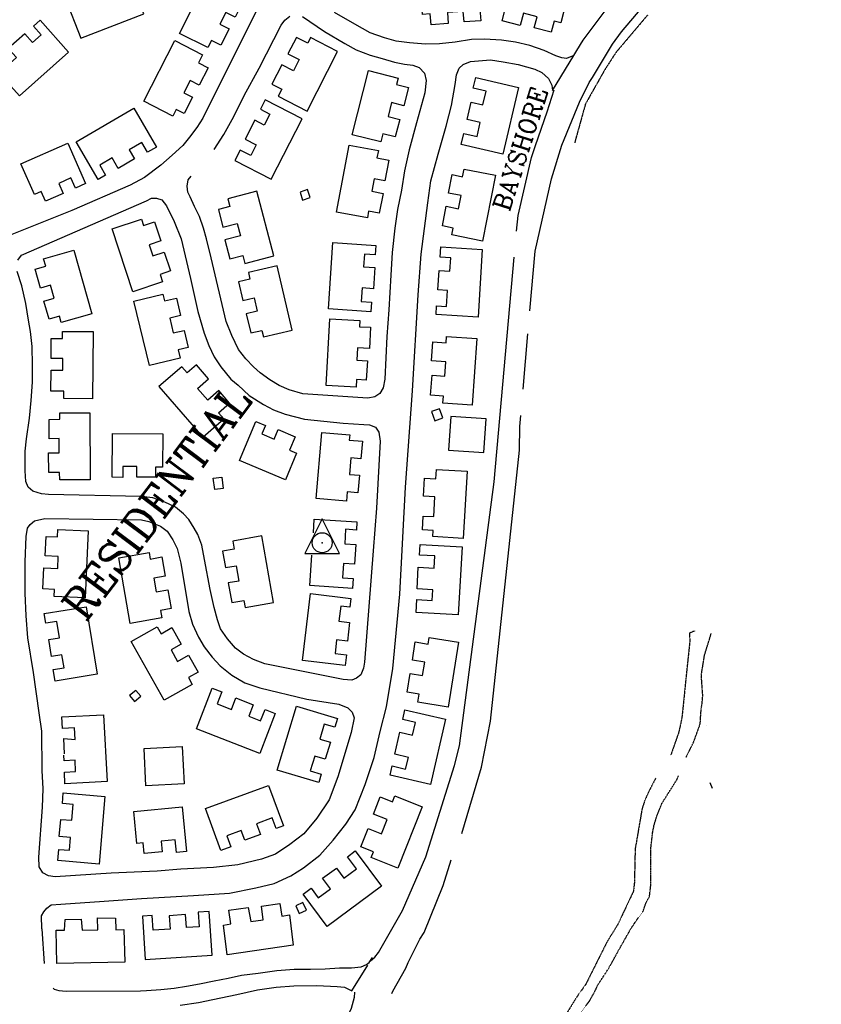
# Model space of a CAD drawing. Header units: feet. Extents: x 0 to 208040, y 0 to 211214.
# Tile 25 of 71: x 199210 to 200367, y 195364 to 196786. Entities that reach past the tile are written whole.
import ezdxf
from ezdxf.enums import TextEntityAlignment as Align

# ---------------------------------------------------------------- set-up
doc = ezdxf.new("R2010")
doc.units = ezdxf.units.FT
doc.header["$LTSCALE"] = 0.5
doc.header["$MEASUREMENT"] = 0
doc.header["$XCLIPFRAME"] = 0
doc.linetypes.add('HIDDEN2', pattern=[0.1875, 0.125, -0.0625])
doc.linetypes.add('PHANTOM2', pattern=[1.25, 0.625, -0.125, 0.125, -0.125, 0.125, -0.125])
doc.layers.get('0').update_dxf_attribs({"linetype": 'CONTINUOUS'})
for name, color, linetype in [('1-TEXT', 1, 'CONTINUOUS'), ('CONC-PAD', 5, 'CONTINUOUS'), ('HV-CONTROL', 11, 'CONTINUOUS'), ('image', 7, 'CONTINUOUS'), ('MI-BLDG', 11, 'CONTINUOUS'), ('R-DIRT', 11, 'HIDDEN2'), ('R-DIRT-T', 1, 'CONTINUOUS'), ('R-PAVED', 11, 'CONTINUOUS'), ('STREAM', 11, 'PHANTOM2')]:
    doc.layers.add(name, color=color, linetype=linetype)
doc.styles.add('COMPLEX', font='complex.shx')
doc.styles.add('CVFONT05', font='ROMANC')
picture_1 = doc.add_image_def('image1.jpg', size_in_pixel=(2000, 2400))

# ---------------------------------------------------------------- blocks, each defined once
blk = doc.blocks.new('HV-CONTROL', base_point=(0, 18.8))
blk.add_lwpolyline([(-25.1, 3.2), (24.9, 3.2), (-0.1, 53.2)], close=True)
blk.add_circle((-0.1, 18.8), 14.4)
blk.add_point((-0.1, 18.8))

msp = doc.modelspace()

# ---------------------------------------------------------------- linework, layer by layer
at = {"layer": 'CONC-PAD'}
for points, elevation in [([(199883, 196209.8), (199831.9, 196213.1), (199828.7, 196164.4), (199879.8, 196161)], 27.5), ([(199447.1, 195682.6), (199391.8, 195679.9), (199389.2, 195733.7), (199444.4, 195736.4)], 28.3)]:
    msp.add_lwpolyline(points, close=True, dxfattribs=dict(at, elevation=elevation))
at = {"layer": 'MI-BLDG'}
for points, elevation in [([(199366.5, 196852), (199352.1, 196846.5), (199358, 196831.4), (199339, 196824.1), (199333.5, 196838.4), (199309.5, 196829.1), (199314.9, 196815), (199292.8, 196806.5), (199286.8, 196822), (199275.2, 196817.5), (199297.7, 196759.3), (199388.7, 196794.5)], 37.3), ([(199522.7, 196830.2), (199517.8, 196820.4), (199532.4, 196813.1), (199520.7, 196789.8), (199507.2, 196796.7), (199498.6, 196779.7), (199512.1, 196772.9), (199500.2, 196749.3), (199486.4, 196756.3), (199481.1, 196745.8), (199440.2, 196766.4), (199482.6, 196850.4)], 37.3), ([(199990.7, 196781.7), (199981.1, 196784.2), (199976.8, 196768.1), (199952.4, 196774.5), (199956.5, 196790.4), (199936.8, 196795.5), (199932.1, 196777.8), (199906.2, 196784.6), (199910.1, 196799.6), (199899.7, 196802.3), (199911.8, 196848.8), (200002.1, 196825.1)], 36.5), ([(199884.5, 196802.5), (199873.9, 196801.7), (199875.1, 196784.6), (199851.1, 196782.9), (199850, 196798), (199827.2, 196796.3), (199828.4, 196780.8), (199803.5, 196778.9), (199802.3, 196794.4), (199791.3, 196793.6), (199787.9, 196839.3), (199881.2, 196846.2)], 37.3), ([(199239.1, 196785.4), (199229.5, 196776.8), (199240.6, 196764.4), (199228.1, 196753.3), (199217, 196765.8), (199193.2, 196744.6), (199204.9, 196731.5), (199191.4, 196719.4), (199179.3, 196733), (199167.7, 196722.5), (199209.2, 196676), (199280.2, 196739.4)], 36.8), ([(199473.7, 196735.4), (199467.6, 196723.6), (199481.5, 196716.5), (199468.9, 196691.8), (199455.8, 196698.5), (199446.6, 196680.5), (199459, 196674.2), (199447, 196650.7), (199435.4, 196656.6), (199430.5, 196647), (199388.7, 196668.4), (199433.4, 196756)], 38.1), ([(199629.5, 196760.3), (199625.4, 196752.3), (199609, 196760.6), (199596.9, 196736.9), (199613.3, 196728.6), (199605, 196712.3), (199588.1, 196721), (199573.8, 196692.9), (199588, 196685.6), (199582.9, 196675.6), (199624.7, 196654.2), (199668.6, 196740.3)], 38.1), ([(199756.1, 196701.9), (199753.8, 196692.5), (199770.9, 196688.2), (199764.2, 196661.8), (199746.4, 196666.3), (199741.4, 196646.5), (199758.3, 196642.2), (199751.9, 196616.9), (199733.9, 196621.4), (199730.9, 196609.6), (199689.8, 196620), (199713.3, 196712.7)], 37.3), ([(199847.1, 196605.9), (199850.9, 196621.9), (199869.9, 196617.5), (199874.5, 196637.5), (199855.4, 196641.9), (199861.3, 196667), (199878.1, 196663), (199882.8, 196683), (199864.5, 196687.2), (199868.1, 196702.7), (199929.9, 196688.2), (199907.3, 196591.8)], 37.3), ([(199564, 196670.4), (199557.1, 196656.9), (199570.9, 196649.8), (199562.7, 196633.9), (199549, 196640.9), (199534.9, 196613.6), (199551, 196605.4), (199543.1, 196590), (199527.7, 196597.9), (199520, 196582.9), (199572.6, 196555.8), (199617.4, 196642.9)], 38.1), ([(199407, 196602.2), (199394.2, 196594.8), (199386, 196608.9), (199367.7, 196598.3), (199375.4, 196585.1), (199351.7, 196571.3), (199342.9, 196586.5), (199325.2, 196576.2), (199333.7, 196561.6), (199322.9, 196555.3), (199291.2, 196609.8), (199374.6, 196658.2)], 37), ([(199304.8, 196549.4), (199290, 196542.9), (199283.6, 196557.6), (199266, 196549.8), (199272.3, 196535.3), (199246.7, 196524), (199240.6, 196537.9), (199230.8, 196533.6), (199211.4, 196577.9), (199279.1, 196607.7)], 38.1), ([(199727.4, 196597.2), (199725.4, 196586.5), (199742.3, 196583.4), (199736.7, 196553.6), (199721.5, 196556.5), (199718.1, 196538.3), (199734.1, 196535.3), (199728.8, 196506.9), (199713.4, 196509.8), (199711.6, 196500), (199667.1, 196508.3), (199685.1, 196605.1)], 37), ([(199833.5, 196475.3), (199835.5, 196485.3), (199819.9, 196488.4), (199825.5, 196516.7), (199843.3, 196513.2), (199847.1, 196532.1), (199828.8, 196535.7), (199834.1, 196562.4), (199848.9, 196559.4), (199851.1, 196570.5), (199896.6, 196561.4), (199877.7, 196466.5)], 38.1), ([(199510.1, 196527.4), (199513, 196516.2), (199496.4, 196511.8), (199503, 196486.3), (199523.5, 196491.6), (199528.2, 196473.8), (199505.9, 196468), (199512.9, 196440.7), (199531.7, 196445.5), (199534.6, 196434.1), (199576.4, 196445), (199552.2, 196538.3)], 39), ([(199614.3, 196537.1), (199618.1, 196525.6), (199629.1, 196529.2), (199625.3, 196540.7)], 36.2), ([(199385.3, 196498.3), (199388.5, 196488.7), (199404.4, 196494), (199413.5, 196466.7), (199396.7, 196461.2), (199402, 196445.3), (199418.1, 196450.6), (199427.1, 196423.4), (199412.2, 196418.4), (199415.9, 196407.5), (199373.2, 196393.3), (199342.9, 196484.2)], 34.9), ([(199723.6, 196460.1), (199722.7, 196446.5), (199707.2, 196447.6), (199705.9, 196429.3), (199722.4, 196428.2), (199720.3, 196397.6), (199703.8, 196398.7), (199702.4, 196379), (199717.6, 196378), (199716.6, 196364.2), (199655.3, 196368.4), (199661.9, 196464.4)], 37.6), ([(199269.7, 196348.7), (199267.1, 196358), (199252, 196353.8), (199244.7, 196379.7), (199259.2, 196383.8), (199253.9, 196402.7), (199239.5, 196398.6), (199231.8, 196425.8), (199247.2, 196430.1), (199244.1, 196440.9), (199288, 196453.2), (199314, 196361.2)], 38.4), ([(199810.8, 196360.3), (199811.5, 196372.9), (199825.7, 196372), (199827.1, 196395), (199813.4, 196395.8), (199815.1, 196424), (199830.7, 196423), (199831.8, 196442.4), (199816.6, 196443.3), (199817.5, 196457.9), (199877.3, 196454.3), (199871.4, 196356.7)], 37), ([(199539.8, 196421.1), (199542.1, 196411.5), (199525.4, 196407.6), (199531.7, 196380.6), (199548.1, 196384.5), (199552.6, 196365.3), (199536.7, 196361.6), (199543.3, 196333.7), (199559.2, 196337.4), (199561.4, 196328), (199603, 196337.7), (199581.2, 196430.7)], 37), ([(199416.5, 196389.6), (199418.8, 196380), (199435.9, 196384.1), (199442, 196358.8), (199426.2, 196355), (199431.3, 196333.8), (199447, 196337.5), (199452.9, 196312.9), (199438.4, 196309.4), (199441.3, 196297.3), (199396.8, 196286.7), (199374.5, 196379.6)], 36.5), ([(199700.8, 196351.8), (199700.3, 196342.8), (199716.2, 196341.9), (199714.4, 196311.1), (199697.2, 196312.1), (199696.2, 196294.5), (199711.5, 196293.7), (199709.9, 196265.8), (199695.8, 196266.6), (199695.2, 196255.4), (199651.9, 196257.9), (199657.3, 196354.3)], 37.3), ([(199273.2, 196239), (199273.2, 196249.7), (199254.8, 196249.8), (199255, 196279.9), (199271.9, 196279.8), (199272, 196297), (199254.9, 196297.1), (199255.1, 196325.7), (199271.2, 196325.6), (199271.3, 196336), (199315.6, 196335.7), (199314.9, 196238.7)], 39.2), ([(199820.7, 196232.4), (199821.4, 196242.6), (199802.9, 196244), (199804.9, 196272.6), (199823.5, 196271.3), (199825, 196292.2), (199804.2, 196293.7), (199806.1, 196320.7), (199825.2, 196319.3), (199825.9, 196328.8), (199869.6, 196325.6), (199862.7, 196229.3)], 38.7), ([(199504.2, 196209.6), (199496.5, 196218.4), (199512.7, 196232.5), (199496.9, 196250.6), (199481, 196236.8), (199466.3, 196253.7), (199482.3, 196267.5), (199464.8, 196287.7), (199451.3, 196276), (199443.5, 196285), (199410.5, 196256.4), (199474, 196183.4)], 39.2), ([(199815.8, 196224.4), (199804.2, 196220.2), (199809, 196207), (199820.6, 196211.2)], 39), ([(199267.4, 196121.7), (199267.3, 196132.2), (199251.5, 196132.2), (199251.4, 196160.7), (199266.8, 196160.8), (199266.8, 196181.2), (199252.2, 196181.1), (199252.1, 196209), (199267.4, 196209.1), (199267.4, 196218.3), (199310.7, 196218.5), (199311.2, 196121.9)], 39.2), ([(199550.6, 196206.1), (199564.4, 196200.3), (199559.2, 196187.9), (199576.8, 196180.5), (199582.6, 196194.2), (199607.4, 196183.7), (199599.3, 196164.4), (199609.3, 196160.2), (199593.2, 196121.9), (199526.9, 196149.7)], 37.6), ([(199415.9, 196139.8), (199405.9, 196139.9), (199405.8, 196125.5), (199378.8, 196125.7), (199378.9, 196141), (199358.5, 196141.1), (199358.5, 196125.2), (199343.1, 196125.3), (199343.4, 196188.8), (199416.1, 196188.3)], 44.1), ([(199686, 196186.7), (199685.4, 196179.1), (199704.4, 196177.5), (199702.2, 196152.1), (199687.6, 196153.4), (199685.6, 196129.6), (199700.1, 196128.3), (199697.9, 196102.7), (199682.5, 196104.1), (199681.4, 196091), (199637.7, 196094.8), (199646, 196190.1)], 39.8), ([(199501.3, 196125.4), (199503.3, 196109.3), (199491.1, 196107.7), (199489, 196123.9)], 38.4), ([(199806, 196039.7), (199806.5, 196048.4), (199791.1, 196049.3), (199792.2, 196069.4), (199807.3, 196068.5), (199809, 196096.9), (199792.4, 196097.9), (199793.9, 196124.2), (199810.5, 196123.2), (199811.3, 196136.6), (199855.4, 196134), (199849.7, 196037.1)], 39.5), ([(199259.4, 195953.4), (199259.9, 195963.5), (199243.1, 195964.3), (199244.5, 195994.7), (199264.6, 195993.8), (199265.4, 196011), (199246.6, 196011.9), (199247.9, 196039.9), (199264, 196039.2), (199264.5, 196050.1), (199308.5, 196048.1), (199304.1, 195951.3)], 39), ([(199517.3, 196033.3), (199519.4, 196021.7), (199502.5, 196018.8), (199506.7, 195994.9), (199522.1, 195997.6), (199526, 195975.4), (199510.7, 195972.7), (199515.7, 195944.3), (199533.2, 195947.3), (199534.9, 195937.3), (199576.1, 195944.5), (199559.3, 196040.6)], 41.1), ([(199782, 195930.2), (199783, 195948.7), (199804.9, 195947.5), (199805.8, 195962.9), (199783.3, 195964.2), (199785, 195995.6), (199808, 195994.3), (199809, 196011.9), (199786.8, 196013.1), (199787.6, 196028.4), (199848.3, 196025), (199842.8, 195926.8)], 40.9), ([(199396.5, 196016.8), (199398.1, 196007.3), (199414.8, 196010.3), (199419.7, 195982.4), (199403.1, 195979.6), (199406.6, 195959.8), (199423.4, 195962.8), (199428.1, 195935.8), (199413, 195933.1), (199414.9, 195922.4), (199369.3, 195914.4), (199352.8, 196009.2)], 39.8), ([(199687.7, 195950.5), (199686.2, 195937.7), (199673.1, 195939.2), (199670.5, 195917.4), (199685.9, 195915.6), (199682.8, 195888.7), (199667.2, 195890.6), (199664.9, 195871), (199681.3, 195869.1), (199679.4, 195853.7), (199618, 195861), (199629.4, 195957.4)], 41.1), ([(199260.8, 195831), (199258.1, 195847.6), (199273.6, 195850.2), (199270.5, 195869), (199255.6, 195866.6), (199251.5, 195891.2), (199267, 195893.7), (199263.1, 195917.2), (199247.2, 195914.6), (199244.9, 195928.6), (199305.6, 195938.5), (199321.5, 195840.9)], 39), ([(199408.3, 195909.2), (199413.7, 195899.5), (199429.4, 195908.3), (199442.8, 195884.4), (199428.2, 195876.2), (199437.5, 195859.5), (199453.5, 195868.5), (199467.3, 195844), (199453.2, 195836.1), (199458.8, 195826.1), (199418.1, 195803.3), (199370.5, 195888)], 39.8), ([(199784.3, 195800.7), (199786.1, 195812.3), (199769.1, 195815), (199773.4, 195841.9), (199791.3, 195839), (199794.4, 195858.3), (199776.5, 195861.2), (199780.7, 195887.5), (199799.5, 195884.5), (199800.9, 195893.8), (199843.2, 195887.1), (199828.3, 195793.6)], 42), ([(199377.3, 195817.7), (199368.3, 195810.1), (199375.6, 195801.5), (199384.6, 195809.1)], 40.3), ([(199487.5, 195820.9), (199501.6, 195815.4), (199494.9, 195798), (199515.2, 195790.2), (199521.5, 195806.7), (199546.6, 195797), (199540.2, 195780.3), (199557.5, 195773.6), (199563.9, 195789.9), (199578.5, 195784.2), (199556.1, 195726.6), (199464.7, 195762)], 40.6), ([(199668.2, 195776.9), (199664.4, 195764.4), (199649.3, 195768.9), (199642.8, 195747.3), (199658.1, 195742.7), (199650.8, 195718.2), (199635.5, 195722.8), (199629.1, 195701.5), (199644.9, 195696.8), (199641.3, 195684.6), (199581.5, 195702.5), (199609.1, 195794.6)], 41.7), ([(199744.4, 195695), (199747.5, 195708.5), (199766.8, 195704.1), (199770.7, 195720.8), (199751, 195725.3), (199758.3, 195757.1), (199776.6, 195752.9), (199780.9, 195771.4), (199762.5, 195775.7), (199765.7, 195789.7), (199824.5, 195776.1), (199802.7, 195681.5)], 42.5), ([(199264.8, 195571.8), (199266.1, 195588), (199281.4, 195586.7), (199282.9, 195605.1), (199266.7, 195606.5), (199268.8, 195631.4), (199285, 195630), (199286.9, 195652.9), (199271.2, 195654.2), (199272.5, 195669.6), (199332.4, 195664.6), (199324.2, 195566.8)], 40), ([(199590.3, 195621.8), (199579.9, 195618), (199574.2, 195633.4), (199551.4, 195625), (199557.1, 195609.4), (199534.6, 195601.1), (199529.4, 195615.2), (199508.6, 195607.5), (199514.4, 195591.8), (199500, 195586.5), (199477.9, 195646.9), (199568.9, 195680.3)], 41.4), ([(199717.2, 195576.2), (199720.5, 195584.5), (199702.2, 195591.8), (199712.8, 195618.3), (199731.8, 195610.7), (199739.9, 195631), (199720.2, 195638.8), (199730.2, 195663.9), (199748, 195656.8), (199751.3, 195665.2), (199790.8, 195649.5), (199755.4, 195561)], 42.2), ([(199450.3, 195584.9), (199435.8, 195583.6), (199434.1, 195601.8), (199413.7, 195600), (199415.1, 195584.3), (199389.1, 195582), (199387.7, 195597.5), (199378.7, 195596.7), (199374.5, 195642.9), (199444.4, 195649.3)], 39.5), ([(199618.9, 195523.6), (199630.2, 195532), (199640.7, 195517.9), (199658.3, 195530.9), (199646.9, 195546.4), (199666.8, 195561.1), (199677.6, 195546.5), (199695.8, 195559.9), (199682.8, 195577.5), (199694.1, 195585.9), (199732.1, 195534.7), (199653.6, 195476.6)], 39.8), ([(199483.1, 195498.3), (199467.2, 195497.3), (199468.6, 195476.2), (199450.2, 195475), (199448.9, 195493.9), (199425.4, 195492.3), (199426.7, 195472.8), (199402.4, 195471.2), (199401, 195492.7), (199386.7, 195491.8), (199390.9, 195428.8), (199487.3, 195435.2)], 40.3), ([(199618.5, 195511.2), (199608.1, 195506.4), (199613.1, 195495.4), (199623.5, 195500.1)], 40)]:
    msp.add_lwpolyline(points, close=True, dxfattribs=dict(at, elevation=elevation))
for points, elevation in [([(199633.6, 196045.3), (199634.9, 196065), (199696.5, 196060.9), (199695.8, 196049.1), (199680.1, 196050.2), (199678.8, 196029.4), (199695, 196028.4), (199693.1, 195999.7), (199677.2, 196000.7), (199675.8, 195980.2), (199690.9, 195979.2), (199690, 195964.9), (199628.5, 195969), (199631.5, 196012.9)], 38.7), ([(199274.5, 195725.8), (199273.3, 195748.2), (199289.5, 195746.9), (199288.6, 195763.6), (199271.4, 195762.7), (199270.5, 195779.3), (199330.8, 195782.4), (199335.8, 195685.9), (199274.9, 195682.7), (199274.1, 195699.6), (199290.4, 195700.4), (199289.5, 195716.7), (199273.8, 195715.9), (199273.4, 195724)], 41.4)]:
    msp.add_lwpolyline(points, dxfattribs=dict(at, elevation=elevation))
for points in [[(199504, 195478.6), (199514.4, 195480.4), (199511.6, 195500.3), (199539.6, 195504), (199543.2, 195483.8), (199561.2, 195486.2), (199558.5, 195506.1), (199585.4, 195509.8), (199587.9, 195491.7), (199599.2, 195493.6), (199604.5, 195449.7), (199508.9, 195435.6)], [(199262.2, 195471.5), (199274.5, 195471.5), (199275.1, 195486.8), (199298.3, 195487.3), (199299.6, 195471.5), (199322.6, 195471.8), (199321.8, 195489), (199347.7, 195488.7), (199348.3, 195471.8), (199360, 195472.4), (199361.2, 195425.3), (199263.3, 195423.3)]]:
    msp.add_lwpolyline(points, close=True, dxfattribs=at)
at = {"layer": 'R-DIRT', "elevation": 140}
for points in [[(200183.9, 195903.4), (200183.9, 195903.4), (200176.3, 195900.2), (200177.1, 195889.9), (200165.4, 195776.9), (200160.9, 195756.8), (200149.9, 195725.3), (200149, 195723.9)], [(200171.7, 195721), (200183, 195744), (200192, 195769.2), (200193.4, 195790.9), (200194.7, 195798.4), (200195.7, 195810.5), (200193.6, 195839.6), (200198.3, 195868.5), (200207.9, 195899.6)], [(200201.6, 195766.8), (200201.6, 195766.8)], [(200128, 195691.4), (200127.5, 195690.5), (200115.7, 195667.4), (200111.1, 195656.1), (200108.1, 195646.8), (200098.1, 195588.6), (200097, 195539.9), (200095.6, 195527.6), (200072.9, 195479.4), (200056.7, 195453.2), (200044.3, 195428.1), (200027.1, 195393.7), (200021.6, 195385.8), (200013.4, 195374.4), (200003.1, 195357.6), (199943.8, 195263.6), (199930.1, 195230.5), (199903.9, 195175.5), (199879.8, 195098), (199851.8, 194995.3), (199834.6, 194965.4), (199821.1, 194951.2)], [(200018.9, 195351.3), (200032.2, 195369.1), (200032.2, 195369.1), (200040.5, 195383.8), (200043.8, 195391.6), (200059.9, 195416.2), (200075.5, 195444.4), (200092.2, 195473.9), (200101.5, 195487.6), (200109.4, 195498), (200113.9, 195511.4), (200118.7, 195519.6), (200119.7, 195527.6), (200120.7, 195536.5), (200120.7, 195560.4), (200120.8, 195589.5), (200123.4, 195612.6), (200125.4, 195622.8), (200129.5, 195636.4), (200136.8, 195654.5), (200158.6, 195689.1), (200160.7, 195694.5)]]:
    msp.add_lwpolyline(points, dxfattribs=at)
at = {"layer": 'R-PAVED'}
for points, elevation in [([(200009.8, 196734.6), (200009.8, 196734.6), (200013.7, 196741.8), (200023, 196756.4), (200056.2, 196800.7), (200078.5, 196827.6), (200089.1, 196843.4), (200218.9, 196991.2), (200223.8, 196997.8), (200268.5, 197052), (200298.9, 197084.3), (200303.8, 197090.9), (200330.4, 197121.1), (200352.1, 197153.2)], 20), ([(199946.1, 196365.7), (199953.6, 196451.8), (199977.2, 196556.3), (199992.4, 196604.9), (200018, 196667.1), (200031.7, 196695.2), (200036.4, 196702.6), (200065.3, 196751), (200078.3, 196768.5), (200135.3, 196835.9), (200224.3, 196950.2), (200230.2, 196956.1), (200287.1, 197019.7), (200292.2, 197026.5), (200324, 197059.1), (200355, 197094.1)], 35), ([(199558, 196813), (199474.2, 196643.9), (199465.3, 196630.6), (199454.9, 196616.7), (199445, 196604.6), (199429.8, 196590.4), (199413.6, 196576.1), (199389.8, 196558.2), (199369.3, 196547.4), (199284.8, 196510.6), (199217.6, 196483.4), (199181.4, 196469.2)], 23.4), ([(199241.8, 195473.4), (199241.3, 195492), (199244.4, 195498), (199248.6, 195503), (199255.2, 195508), (199269.1, 195509.1), (199331.4, 195513.2), (199385.5, 195517.2), (199460.5, 195521.2), (199512.5, 195524.6), (199550.3, 195532.3), (199577.1, 195538.6), (199601.2, 195549.8), (199619.1, 195561.5), (199642.9, 195579.9), (199662.4, 195601.1), (199680.5, 195624.3), (199693.8, 195645), (199708.5, 195681.5), (199721.5, 195720.5), (199730.2, 195758.2), (199739, 195794.1), (199748.4, 195849.1), (199758.3, 195956.5), (199766.8, 196111.2), (199776.7, 196250), (199784.7, 196389), (199789.2, 196447.3), (199793.8, 196484.5), (199798.9, 196521.6), (199803.1, 196553.5), (199813.6, 196591.9), (199825.4, 196632.3), (199832.9, 196662), (199838.1, 196692.7), (199840.2, 196706.5), (199844.1, 196716), (199849.9, 196721.6), (199860.6, 196725.9), (199889.5, 196728.1), (199907.6, 196725.4), (199929.1, 196721.6), (199953.1, 196714.7), (199963.2, 196709.7), (199973, 196701.1), (199977.7, 196691.8), (199979, 196683.9), (200009.8, 196734.6), (199999.1, 196730.3), (199992.3, 196730.8), (199983.4, 196734), (199966.9, 196741.7), (199946, 196748.8), (199925.4, 196753.6), (199905.4, 196756.5), (199880.8, 196758.2), (199861.8, 196757.4), (199838.2, 196753.8), (199815.7, 196751.4), (199795.6, 196750.7), (199772.4, 196752.8), (199753.2, 196755.3), (199736.1, 196760), (199715.8, 196767.3), (199693.6, 196779.5), (199664.2, 196796.3)], 26.1), ([(199490.5, 196598.5), (199504.2, 196620.4), (199518.8, 196646.5), (199533.8, 196676.6), (199555.1, 196716), (199587, 196778), (199592.5, 196785.3), (199599.5, 196791.1)], 22.8), ([(199618.1, 196790.6), (199649.7, 196768.9), (199678.8, 196751.8), (199695.6, 196742.7), (199715.4, 196734.9), (199732.7, 196729.9), (199750.8, 196724.8), (199765.3, 196722), (199777.2, 196720.4), (199786.5, 196717.1), (199793.8, 196708.8), (199796.4, 196698.1), (199794.3, 196680.4), (199782.7, 196637), (199772, 196598.3), (199764.9, 196568.1), (199760.6, 196540), (199755.2, 196512), (199751.2, 196485.2), (199747.2, 196450), (199745.6, 196417.2), (199742.3, 196367.2), (199739.8, 196328.5)], 22.8), ([(199927, 196480.9), (199929, 196503.5), (199948.6, 196587), (199954.2, 196604.5), (199971, 196653), (199981, 196685)], 30), ([(199739.8, 196328.5), (199736.6, 196267.2), (199734.3, 196254.6), (199729.5, 196246.1), (199722.1, 196241.7), (199712, 196239.6), (199618.4, 196245.9), (199598.7, 196251.8), (199584.3, 196257.8), (199570.7, 196266), (199556.7, 196276.1), (199547, 196284.9), (199536.2, 196296.4), (199525.7, 196309.9), (199515.7, 196330.3), (199507.5, 196350.5), (199486.2, 196442.1), (199479.5, 196469.8), (199475.2, 196484.9), (199469.2, 196502), (199461.8, 196516.6), (199455.9, 196530.5), (199452.6, 196537), (199451.6, 196545.6), (199453, 196555), (199457.1, 196560.4)], 22.8), ([(199207, 196439), (199212.2, 196446.1), (199392.6, 196524.6), (199399.9, 196528.2), (199407, 196528.4), (199415, 196525.9), (199421.7, 196517.1), (199432.6, 196494.7), (199442.6, 196469.6), (199456.4, 196412.5), (199466.8, 196364.6), (199475.9, 196333.6), (199482.6, 196315.5), (199490.6, 196299.4), (199500.2, 196284.8), (199514.4, 196267), (199525, 196258.6), (199540.9, 196243.6), (199561.4, 196230.5), (199576.1, 196222.8), (199593, 196216.7), (199620.8, 196209.4), (199676.8, 196203.7), (199706.2, 196201.7), (199714.7, 196201), (199723.4, 196197.6), (199728.1, 196190.7), (199729.8, 196177.3), (199724.5, 196080.8), (199720.1, 196018.9), (199707.4, 195858.2), (199706.1, 195849.8), (199702, 195840.1), (199695.7, 195835.3), (199689, 195832.5), (199676.5, 195833.4), (199563.6, 195856), (199547, 195862.3), (199532.5, 195870.1), (199521.4, 195878.8), (199509.8, 195892.2), (199499.3, 195906.6), (199495.1, 195919.7), (199490.5, 195937.3), (199484.7, 195963.3), (199476.5, 196006.8), (199472.8, 196027.1), (199466.9, 196042.6), (199461.3, 196051.8), (199453.9, 196064.2), (199446.1, 196072.7), (199434.6, 196082.1), (199419.2, 196089.3), (199402, 196095.7), (199384.4, 196097.7), (199251.1, 196100.7), (199241, 196101.6), (199228.8, 196105.2), (199221.8, 196111.2), (199218.3, 196119.3), (199217.6, 196134.8), (199217.6, 196163.1), (199219.4, 196181.1), (199223.6, 196210.5), (199226.3, 196236.4), (199228, 196262.6), (199228.3, 196287.3), (199227.6, 196314), (199225.1, 196335.8), (199222.3, 196352.3), (199218.5, 196376.1), (199212.6, 196401.8), (199206.2, 196422.6)], 23.4), ([(199716.1, 195427.2), (199716.1, 195427.2), (199722.4, 195432.5), (199727.6, 195439), (199762.1, 195499.9), (199795.8, 195577.5), (199837.3, 195709.3), (199844.4, 195737.4), (199894.4, 196118.8), (199923.6, 196443.2)], 30), ([(199936.3, 196252.8), (199943.2, 196332.3)], 35), ([(199847.7, 195610.8), (199876.1, 195706.8), (199889.5, 195773.4), (199931.3, 196164.6), (199931.6, 196198.9), (199933, 196214.4)], 35), ([(199241.6, 195757.1), (199241.5, 195758.9), (199237.6, 195785.2), (199229.5, 195843.6), (199221.2, 195893.5), (199219.1, 195925.1), (199217.3, 195957.8), (199217.6, 196003.4), (199219.1, 196040), (199220.8, 196052), (199224.6, 196057), (199230.8, 196062.6), (199245.7, 196065.9), (199385.7, 196064), (199396.2, 196061.5), (199413, 196054.6), (199422.6, 196047.4), (199430.8, 196035.2), (199436.8, 196022.4), (199442.1, 196001.5), (199453.8, 195931.6), (199459.1, 195913.2), (199467.7, 195894.6), (199475.7, 195880.5), (199487.5, 195865.6), (199499, 195853.3), (199516.1, 195839.8), (199534.6, 195828.6), (199556.1, 195821.4), (199624.3, 195805.1), (199670.2, 195797.9), (199683.3, 195792.5), (199689.5, 195786.3), (199692.7, 195778.2), (199688, 195757), (199669.1, 195692.9), (199656.2, 195659.5), (199638.8, 195632.9), (199620, 195610.6), (199599.8, 195595.1), (199578.7, 195581.3), (199558.9, 195573.7), (199524.4, 195565.8), (199489.4, 195562.1), (199442.3, 195559.6), (199408.1, 195556.4), (199341.9, 195553.8), (199260.7, 195548.6), (199251, 195550), (199243.2, 195554.2), (199237.9, 195563), (199237.5, 195576.6), (199242.6, 195649.1), (199243.7, 195675.7), (199242.3, 195701.9), (199241.5, 195758.9)], 24.2), ([(199747, 195379.9), (199748.3, 195383.3), (199767.1, 195416.3), (199770.2, 195424.5), (199787.3, 195458.3), (199793.3, 195468), (199820.9, 195535.8), (199832.7, 195573)], 35), ([(199241.8, 195473.4), (199245.2, 195423.1)], 26.9), ([(199258.1, 195387.4), (199259.5, 195386.2), (199266.1, 195384.2), (199276.6, 195383.4), (199384.2, 195383.9), (199392.8, 195384.2), (199413.4, 195385.6), (199432.7, 195387.6), (199450.2, 195390.7), (199469, 195394), (199490.2, 195398.3), (199510.8, 195402.2), (199529.9, 195406.5), (199553.7, 195409.4), (199580.9, 195413), (199606.1, 195415), (199629.2, 195415.2), (199650.8, 195415.7), (199671.2, 195416.9), (199688.8, 195417), (199702.4, 195418.2), (199710.4, 195421.6), (199714.2, 195424.8), (199719, 195431.7)], 26.9), ([(199441.3, 195363.3), (199467.6, 195367), (199488.5, 195371.4), (199523, 195378.7), (199552.8, 195385.1), (199580, 195389.2), (199605.5, 195391.2), (199638.8, 195391.3), (199668.1, 195389.8), (199678.5, 195389), (199688.9, 195383.9), (199712.4, 195420.6)], 21.9), ([(199693, 195381.8), (199692.7, 195374.3), (199688.1, 195358.1), (199670.1, 195320.7), (199636.3, 195273.7), (199501.4, 195118.3), (199472.7, 195079), (199461.3, 195068.3), (199383.8, 194977.9), (199350.5, 194933.8), (199309.8, 194878.8), (199258.2, 194804.8), (199236.2, 194778.3), (199201.4, 194739), (199180.8, 194725.3), (199162.5, 194716), (199146.4, 194712.5), (199132.2, 194711.5), (199151.9, 194881.9), (199151.1, 194930.4)], 30)]:
    msp.add_lwpolyline(points, dxfattribs=dict(at, elevation=elevation))
msp.add_lwpolyline([(200205.8, 195684.8), (200209.2, 195676.5)], dxfattribs=at)
at = {"layer": 'STREAM', "elevation": 10.3}
msp.add_lwpolyline([(200116.1, 196792.8), (200070.3, 196738.7), (200053.9, 196713.3), (200026.3, 196664.3), (200010.7, 196608.1)], dxfattribs=at)

# ---------------------------------------------------------------- block references
at = {"layer": 'HV-CONTROL'}
msp.add_blockref('HV-CONTROL', (199646.4, 196030.8), dxfattribs=at)

# ---------------------------------------------------------------- texts
at = {"layer": '1-TEXT', "style": 'COMPLEX'}
msp.add_text('RESIDENTIAL', height=45, rotation=52.9485, dxfattribs=at).set_placement((199424.5, 196074.9), align=Align.CENTER)
at = {"layer": 'R-DIRT-T', "style": 'CVFONT05'}
msp.add_text('BAYSHORE', height=25, rotation=72.1945, dxfattribs=at).set_placement((199916, 196508.1))

# ---------------------------------------------------------------- pictures from other files: only their frames are drawn
at = {"layer": 'image'}
image = msp.add_image(picture_1, insert=(189577.4, 187001.2), size_in_units=(14997.8, 17997.4), rotation=0.6, dxfattribs=at)
image.set_boundary_path([(132.996, 330.714), (430.192, 24.765), (1020.87, 15.748), (1441.694, 2.418), (1679.783, 17.58), (1693.604, 9.457), (1619.806, 230.729), (1548.014, 470.558), (1535.763, 774.424), (1569.421, 992.353), (1639.473, 1205.262), (1591.986, 1384.6), (1519.706, 1505.468), (1523.142, 1667.603), (1504.677, 1730.756), (1672.9, 1884.48), (1821.97, 1931.65), (1498.085, 2118.297), (960.466, 2148.074), (673.895, 2165.344), (458.475, 2163.088), (240.59, 2160.806), (87.062, 2055.378), (143.158, 1779.843), (140.638, 1536.635), (138.25, 1280.692), (130.08, 1093.17), (219.456, 785.044), (141.38, 497.97), (132.996, 330.714)])
image.dxf.flags = 15

doc.saveas('drawing.dxf')
